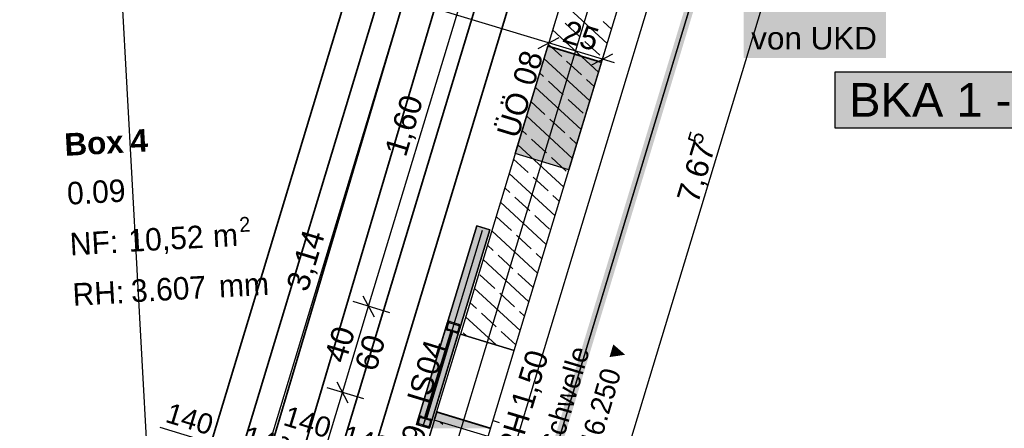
# Model space of a CAD drawing. Extents: x 199 to 1388, y 138 to 979.
# Tile 109 of 155: x 741 to 829, y 646 to 682. Entities that reach past the tile are written whole.
import ezdxf
from ezdxf.lldxf.tags import DXFTag

# ---------------------------------------------------------------- set-up
doc = ezdxf.new("R2010")
doc.units = 0
doc.layers.get('0').update_dxf_attribs({"lineweight": 25})
for name, color, linetype, lineweight, true_color in [('01AFU Allgemein Bemaßung-A07ET47HDI', 7, 'Continuous', 25, 0x848484), ('20 Fundament-A07ET47RDI', 7, 'Continuous', 25, 0x848484), ('20 Höhen Schwellen', 7, 'Continuous', 25, 0x848484), ('20 Innenwände-A07ET47KDI', 7, 'Continuous', 25, 0x848484), ('20 Platzbedarf Schieber', 7, 'Continuous', 25, 0x848484), ('20 Räume Innen', 7, 'Continuous', 25, 0x848484), ('20 Schieber', 7, 'Continuous', 25, 0x848484), ('A-0', 7, 'Continuous', 25, 0x848484), ('H_Ruecklauf', 5, 'STRICHLINIE2', 35, 0x0000ff), ('H_Vorlauf', 1, 'Continuous', 35, 0xff0000), ('UPO_Loop2', 140, 'Continuous', 30, 0x00bfff), ('Uponor_TeilFlaecheGrenze', 6, 'Continuous', 25, 0xff00ff), ('Uponor_ZonenGrenze', 1, 'Continuous', 25, 0xff0000)]:
    doc.layers.add(name, color=color, linetype=linetype, lineweight=lineweight, true_color=true_color)
for name, color, linetype, lineweight in [('02 Raster Gebäude-A07ET47NDI', 7, 'Continuous', 25), ('H_Mass', 7, 'Continuous', 25), ('H_Text', 7, 'Continuous', 25), ('IS_Wandheizung', 7, 'Continuous', 25), ('SC_Wanddurchbruch', 7, 'Continuous', 25), ('X_Geometrie', 7, 'Continuous', 25)]:
    doc.layers.add(name, color=color, linetype=linetype, lineweight=lineweight)
doc.styles.get("Standard").update_dxf_attribs({"font": 'arial.ttf'})
tags = doc.linetypes.add('fein_strichliert', pattern=[4, 1, -2, 1]).pattern_tags.tags
tags[8:9] = [DXFTag(74, 4), DXFTag(75, 0), DXFTag(340, '0'), DXFTag(46, 0.0), DXFTag(50, 0.0), DXFTag(44, 0.0), DXFTag(45, 0.0)]
tags[6:7] = [DXFTag(74, 4), DXFTag(75, 0), DXFTag(340, '0'), DXFTag(46, 0.0), DXFTag(50, 0.0), DXFTag(44, 0.0), DXFTag(45, 0.0)]
tags[4:5] = [DXFTag(74, 4), DXFTag(75, 0), DXFTag(340, '0'), DXFTag(46, 0.0), DXFTag(50, 0.0), DXFTag(44, 0.0), DXFTag(45, 0.0)]
tags = doc.linetypes.add('Raster-A07ET47ODI', pattern=[0.2, 0.1, -0.05, 0, -0.05]).pattern_tags.tags
tags[10:11] = [DXFTag(74, 4), DXFTag(75, 0), DXFTag(340, '0'), DXFTag(46, 1.0), DXFTag(50, 0.0), DXFTag(44, 0.0), DXFTag(45, 0.0)]
tags[8:9] = [DXFTag(74, 4), DXFTag(75, 0), DXFTag(340, '0'), DXFTag(46, 1.0), DXFTag(50, 0.0), DXFTag(44, 0.0), DXFTag(45, 0.0)]
tags[6:7] = [DXFTag(74, 4), DXFTag(75, 0), DXFTag(340, '0'), DXFTag(46, 1.0), DXFTag(50, 0.0), DXFTag(44, 0.0), DXFTag(45, 0.0)]
tags[4:5] = [DXFTag(74, 4), DXFTag(75, 0), DXFTag(340, '0'), DXFTag(46, 1.0), DXFTag(50, 0.0), DXFTag(44, 0.0), DXFTag(45, 0.0)]
tags = doc.linetypes.add('Strichlinie eng-A07ET47GDI', pattern=[0.115, 0.075, -0.04]).pattern_tags.tags
tags[6:7] = [DXFTag(74, 4), DXFTag(75, 0), DXFTag(340, '0'), DXFTag(46, 1.0), DXFTag(50, 0.0), DXFTag(44, 0.0), DXFTag(45, 0.0)]
tags[4:5] = [DXFTag(74, 4), DXFTag(75, 0), DXFTag(340, '0'), DXFTag(46, 1.0), DXFTag(50, 0.0), DXFTag(44, 0.0), DXFTag(45, 0.0)]
tags = doc.linetypes.add('STRICHLINIE2', pattern=[9.525, 6.35, -3.175]).pattern_tags.tags
tags[6:7] = [DXFTag(74, 4), DXFTag(75, 0), DXFTag(340, '0'), DXFTag(46, 0.0), DXFTag(50, 0.0), DXFTag(44, 0.0), DXFTag(45, 0.0)]
tags[4:5] = [DXFTag(74, 4), DXFTag(75, 0), DXFTag(340, '0'), DXFTag(46, 0.0), DXFTag(50, 0.0), DXFTag(44, 0.0), DXFTag(45, 0.0)]
tags = doc.linetypes.add('Strichpunktx2', pattern=[2, 1, -0.5, 0, -0.5]).pattern_tags.tags
tags[10:11] = [DXFTag(74, 4), DXFTag(75, 0), DXFTag(340, '0'), DXFTag(46, 1.0), DXFTag(50, 0.0), DXFTag(44, 0.0), DXFTag(45, 0.0)]
tags[8:9] = [DXFTag(74, 4), DXFTag(75, 0), DXFTag(340, '0'), DXFTag(46, 1.0), DXFTag(50, 0.0), DXFTag(44, 0.0), DXFTag(45, 0.0)]
tags[6:7] = [DXFTag(74, 4), DXFTag(75, 0), DXFTag(340, '0'), DXFTag(46, 1.0), DXFTag(50, 0.0), DXFTag(44, 0.0), DXFTag(45, 0.0)]
tags[4:5] = [DXFTag(74, 4), DXFTag(75, 0), DXFTag(340, '0'), DXFTag(46, 1.0), DXFTag(50, 0.0), DXFTag(44, 0.0), DXFTag(45, 0.0)]
tags = doc.linetypes.add('Öffnungslinie Tür Fenster-A07ET47JDI', pattern=[0.115, 0.075, -0.04]).pattern_tags.tags
tags[6:7] = [DXFTag(74, 4), DXFTag(75, 0), DXFTag(340, '0'), DXFTag(46, 1.0), DXFTag(50, 0.0), DXFTag(44, 0.0), DXFTag(45, 0.0)]
tags[4:5] = [DXFTag(74, 4), DXFTag(75, 0), DXFTag(340, '0'), DXFTag(46, 1.0), DXFTag(50, 0.0), DXFTag(44, 0.0), DXFTag(45, 0.0)]

# ---------------------------------------------------------------- blocks, each defined once
blk = doc.blocks.new('Referenz-A07ET47ZDI', base_point=(226.995, 158.1))
at = {"layer": '01AFU Allgemein Bemaßung-A07ET47HDI'}
for p, q in [((780.27, 594.836), (824.797, 741.706)), ((788.022, 679.757), (685.634, 710.801)), ((776.599, 688.411), (758.378, 628.317)), ((771.992, 656.356), (781.281, 686.992)), ((788.602, 681.671), (787.614, 678.411)), ((787.086, 679.257), (788.957, 680.257)), ((792.806, 678.306), (788.022, 679.757)), ((793.214, 679.652), (792.226, 676.392)), ((791.871, 677.806), (793.742, 678.806)), ((793.883, 677.98), (792.806, 678.306)), ((771.492, 657.292), (772.492, 655.421)), ((769.671, 648.7), (771.992, 656.356)), ((773.906, 655.776), (770.646, 656.764)), ((771.585, 648.12), (768.325, 649.108)), ((769.171, 649.636), (770.171, 647.765)), ((760.676, 619.034), (769.671, 648.7))]:
    blk.add_line(p, q, dxfattribs=at)
at = {"layer": '02 Raster Gebäude-A07ET47NDI', "linetype": 'Raster-A07ET47ODI', "ltscale": 56.250004}
for p, q in [((735.15, 956.219), (772.215, 279.107)), ((670.061, 282.096), (817.241, 767.508))]:
    blk.add_line(p, q, dxfattribs=at)
at = {"layer": '20 Fundament-A07ET47RDI', "linetype": 'Öffnungslinie Tür Fenster-A07ET47JDI', "ltscale": 56.250004}
blk.add_line((771.475, 599.318), (814.512, 741.167), dxfattribs=at)
at = {"layer": '20 Innenwände-A07ET47KDI'}
for p, q in [((784.959, 652.425), (813.104, 745.251)), ((789.463, 684.511), (780.174, 653.875)), ((793.231, 679.706), (789.148, 683.472)), ((790.81, 680.306), (789.487, 681.526)), ((793.618, 680.982), (792.878, 681.664)), ((792.457, 677.155), (788.374, 680.92)), ((792.575, 678.679), (791.251, 679.9)), ((787.942, 679.494), (785.04, 669.924)), ((792.727, 678.043), (787.942, 679.494)), ((789.183, 678.542), (787.988, 679.645)), ((791.684, 674.604), (787.601, 678.369)), ((790.948, 676.915), (789.624, 678.135)), ((792.727, 678.043), (789.825, 668.473)), ((787.556, 676.777), (787.214, 677.093)), ((789.321, 675.151), (787.998, 676.371)), ((792.071, 675.88), (791.389, 676.508)), ((790.91, 672.053), (786.827, 675.818)), ((787.694, 673.386), (786.44, 674.542)), ((791.085, 673.524), (789.762, 674.744)), ((790.137, 669.501), (786.054, 673.266)), ((789.458, 671.759), (788.135, 672.979)), ((786.067, 671.622), (785.667, 671.991)), ((787.831, 669.995), (786.508, 671.215)), ((790.524, 670.777), (789.899, 671.352)), ((789.363, 666.95), (785.28, 670.715)), ((786.204, 668.23), (784.893, 669.439)), ((789.825, 668.473), (785.04, 669.924)), ((789.596, 668.368), (788.273, 669.588)), ((788.59, 664.399), (784.506, 668.164)), ((787.969, 666.603), (786.646, 667.824)), ((784.578, 666.466), (784.12, 666.888)), ((786.342, 664.839), (785.019, 666.059)), ((788.976, 665.674), (788.41, 666.197)), ((787.816, 661.848), (783.733, 665.613)), ((784.715, 663.075), (783.392, 664.295)), ((788.106, 663.212), (786.783, 664.432)), ((787.043, 659.296), (782.959, 663.061)), ((786.479, 661.448), (785.156, 662.668)), ((783.088, 661.31), (782.573, 661.786)), ((786.269, 656.745), (782.186, 660.51)), ((784.852, 659.683), (783.529, 660.904)), ((787.429, 660.572), (786.921, 661.041)), ((783.226, 657.919), (781.902, 659.139)), ((786.617, 658.056), (785.294, 659.277)), ((785.495, 654.194), (781.412, 657.959)), ((784.99, 656.292), (783.667, 657.512)), ((781.599, 656.155), (781.025, 656.683)), ((783.342, 652.915), (780.639, 655.407)), ((783.363, 654.528), (782.04, 655.748)), ((785.882, 655.469), (785.431, 655.885)), ((777.853, 646.22), (780.174, 653.875)), ((784.959, 652.425), (780.174, 653.875)), ((780.704, 653.715), (780.413, 653.983)), ((785.109, 652.918), (783.804, 654.121)), ((782.638, 644.769), (784.959, 652.425)), ((778.076, 646.957), (775.175, 637.387)), ((782.861, 645.506), (778.076, 646.957)), ((777.853, 646.22), (768.858, 616.553)), ((782.638, 644.769), (777.853, 646.22)), ((778.62, 645.843), (778.387, 646.058))]:
    blk.add_line(p, q, dxfattribs=at)
at = {"layer": '20 Platzbedarf Schieber', "linetype": 'Strichlinie eng-A07ET47GDI', "ltscale": 56.250004}
for p, q in [((776.28, 645.857), (781.63, 663.5)), ((782.778, 663.152), (777.429, 645.509)), ((781.63, 663.5), (782.778, 663.152)), ((777.429, 645.509), (776.28, 645.857))]:
    blk.add_line(p, q, dxfattribs=at)
at = {"layer": '20 Platzbedarf Schieber'}
for points in [[(781.63, 659.364), (780.375, 659.364), (781.63, 663.5)], [(782.778, 663.152), (781.63, 663.152), (781.63, 663.5)], [(781.63, 659.364), (782.778, 663.152), (781.63, 663.152)], [(778.683, 649.646), (777.429, 649.646), (781.63, 659.364)], [(777.429, 649.646), (781.63, 659.364), (780.375, 659.364)], [(777.429, 645.857), (776.28, 645.857), (777.429, 649.646)], [(777.429, 645.509), (778.683, 649.646), (777.429, 649.646)], [(777.429, 645.509), (777.429, 645.857), (776.28, 645.857)]]:
    blk.add_solid(points, dxfattribs=at)
at = {"layer": '20 Schieber', "linetype": 'Strichpunktx2', "ltscale": 56.250004}
for p, q in [((776.854, 645.683), (782.144, 663.128)), ((776.97, 646.066), (779.495, 654.392))]:
    blk.add_line(p, q, dxfattribs=at)
at = {"layer": '20 Schieber'}
for p, q in [((776.28, 645.857), (779.037, 654.949)), ((777.428, 645.509), (780.185, 654.601)), ((778.886, 654.445), (778.883, 654.419)), ((778.883, 654.419), (778.884, 654.393)), ((778.884, 654.393), (778.888, 654.367)), ((778.892, 654.47), (778.886, 654.445)), ((778.888, 654.367), (778.896, 654.342)), ((778.892, 654.47), (779.008, 654.853)), ((778.896, 654.342), (778.907, 654.318)), ((778.907, 654.318), (778.92, 654.296)), ((778.92, 654.296), (778.937, 654.275)), ((778.984, 654.428), (778.983, 654.415)), ((778.983, 654.415), (778.983, 654.402)), ((778.983, 654.402), (778.986, 654.389)), ((778.987, 654.441), (778.984, 654.428)), ((778.986, 654.389), (778.989, 654.377)), ((778.987, 654.441), (779.103, 654.824)), ((778.989, 654.377), (778.995, 654.365)), ((778.995, 654.365), (779.002, 654.354)), ((779.002, 654.354), (779.01, 654.344)), ((779.017, 654.877), (779.008, 654.853)), ((779.01, 654.344), (779.019, 654.335)), ((779.029, 654.901), (779.017, 654.877)), ((779.019, 654.335), (779.03, 654.327)), ((779.044, 654.922), (779.029, 654.901)), ((779.03, 654.327), (779.042, 654.321)), ((779.037, 654.949), (780.185, 654.601)), ((779.042, 654.321), (779.054, 654.316)), ((779.062, 654.941), (779.044, 654.922)), ((779.819, 654.084), (779.054, 654.316)), ((779.082, 654.957), (779.062, 654.941)), ((779.105, 654.971), (779.082, 654.957)), ((779.108, 654.836), (779.103, 654.824)), ((779.129, 654.982), (779.105, 654.971)), ((779.114, 654.848), (779.108, 654.836)), ((779.122, 654.858), (779.114, 654.848)), ((779.131, 654.868), (779.122, 654.858)), ((779.154, 654.99), (779.129, 654.982)), ((779.141, 654.876), (779.131, 654.868)), ((779.152, 654.883), (779.141, 654.876)), ((779.164, 654.889), (779.152, 654.883)), ((779.179, 654.994), (779.154, 654.99)), ((779.176, 654.892), (779.164, 654.889)), ((779.189, 654.894), (779.176, 654.892)), ((779.206, 654.995), (779.179, 654.994)), ((779.202, 654.895), (779.189, 654.894)), ((779.215, 654.894), (779.202, 654.895)), ((779.232, 654.992), (779.206, 654.995)), ((779.228, 654.891), (779.215, 654.894)), ((779.228, 654.891), (779.994, 654.658)), ((779.257, 654.986), (779.232, 654.992)), ((779.257, 654.986), (780.023, 654.754)), ((780.06, 654.534), (779.944, 654.151)), ((780.006, 654.654), (779.994, 654.658)), ((780.017, 654.648), (780.006, 654.654)), ((780.028, 654.64), (780.017, 654.648)), ((780.047, 654.745), (780.023, 654.754)), ((780.038, 654.631), (780.028, 654.64)), ((780.046, 654.621), (780.038, 654.631)), ((780.156, 654.505), (780.04, 654.122)), ((780.053, 654.61), (780.046, 654.621)), ((780.07, 654.733), (780.047, 654.745)), ((780.058, 654.598), (780.053, 654.61)), ((780.062, 654.586), (780.058, 654.598)), ((780.06, 654.534), (780.063, 654.547)), ((780.064, 654.573), (780.062, 654.586)), ((780.063, 654.547), (780.065, 654.56)), ((780.065, 654.56), (780.064, 654.573)), ((780.091, 654.717), (780.07, 654.733)), ((780.111, 654.7), (780.091, 654.717)), ((780.127, 654.679), (780.111, 654.7)), ((780.141, 654.657), (780.127, 654.679)), ((780.152, 654.633), (780.141, 654.657)), ((780.159, 654.608), (780.152, 654.633)), ((780.156, 654.505), (780.162, 654.53)), ((780.164, 654.582), (780.159, 654.608)), ((780.162, 654.53), (780.164, 654.556)), ((780.164, 654.556), (780.164, 654.582)), ((778.937, 654.275), (778.956, 654.258)), ((778.956, 654.258), (778.977, 654.242)), ((778.977, 654.242), (779, 654.23)), ((779, 654.23), (779.025, 654.221)), ((779.79, 653.989), (779.025, 654.221)), ((779.79, 653.989), (779.816, 653.983)), ((779.816, 653.983), (779.842, 653.98)), ((779.819, 654.084), (779.832, 654.081)), ((779.832, 654.081), (779.845, 654.08)), ((779.842, 653.98), (779.868, 653.981)), ((779.845, 654.08), (779.858, 654.08)), ((779.858, 654.08), (779.871, 654.083)), ((779.868, 653.981), (779.894, 653.985)), ((779.871, 654.083), (779.884, 654.086)), ((779.884, 654.086), (779.896, 654.092)), ((779.894, 653.985), (779.919, 653.993)), ((779.896, 654.092), (779.907, 654.099)), ((779.907, 654.099), (779.917, 654.107)), ((779.917, 654.107), (779.926, 654.117)), ((779.919, 653.993), (779.943, 654.004)), ((779.926, 654.117), (779.933, 654.127)), ((779.933, 654.127), (779.94, 654.139)), ((779.94, 654.139), (779.944, 654.151)), ((779.943, 654.004), (779.965, 654.017)), ((779.965, 654.017), (779.985, 654.034)), ((779.985, 654.034), (780.003, 654.053)), ((780.003, 654.053), (780.018, 654.074)), ((780.018, 654.074), (780.031, 654.097)), ((780.031, 654.097), (780.04, 654.122)), ((776.338, 646.049), (776.454, 646.432)), ((776.463, 646.456), (776.454, 646.432)), ((776.476, 646.479), (776.463, 646.456)), ((776.491, 646.5), (776.476, 646.479)), ((776.509, 646.519), (776.491, 646.5)), ((776.529, 646.536), (776.509, 646.519)), ((776.551, 646.55), (776.529, 646.536)), ((776.554, 646.415), (776.55, 646.403)), ((776.575, 646.561), (776.551, 646.55)), ((776.561, 646.426), (776.554, 646.415)), ((776.568, 646.437), (776.561, 646.426)), ((776.577, 646.446), (776.568, 646.437)), ((776.6, 646.568), (776.575, 646.561)), ((776.587, 646.455), (776.577, 646.446)), ((776.598, 646.462), (776.587, 646.455)), ((776.61, 646.467), (776.598, 646.462)), ((776.626, 646.573), (776.6, 646.568)), ((776.623, 646.471), (776.61, 646.467)), ((776.636, 646.473), (776.623, 646.471)), ((776.652, 646.573), (776.626, 646.573)), ((776.649, 646.473), (776.636, 646.473)), ((776.662, 646.472), (776.649, 646.473)), ((776.678, 646.571), (776.652, 646.573)), ((776.675, 646.469), (776.662, 646.472)), ((776.675, 646.469), (777.44, 646.237)), ((776.704, 646.565), (776.678, 646.571)), ((776.704, 646.565), (777.469, 646.333)), ((777.428, 645.509), (776.28, 645.857)), ((776.332, 646.023), (776.33, 645.997)), ((776.33, 645.997), (776.33, 645.971)), ((776.33, 645.971), (776.335, 645.945)), ((776.338, 646.049), (776.332, 646.023)), ((776.335, 645.945), (776.342, 645.92)), ((776.342, 645.92), (776.353, 645.896)), ((776.353, 645.896), (776.367, 645.874)), ((776.367, 645.874), (776.384, 645.854)), ((776.384, 645.854), (776.403, 645.836)), ((776.403, 645.836), (776.424, 645.821)), ((776.424, 645.821), (776.447, 645.809)), ((776.431, 646.007), (776.43, 645.994)), ((776.43, 645.994), (776.43, 645.981)), ((776.43, 645.981), (776.432, 645.968)), ((776.434, 646.02), (776.431, 646.007)), ((776.432, 645.968), (776.436, 645.955)), ((776.434, 646.02), (776.55, 646.403)), ((776.436, 645.955), (776.441, 645.944)), ((776.441, 645.944), (776.448, 645.932)), ((776.447, 645.809), (776.471, 645.799)), ((776.448, 645.932), (776.457, 645.922)), ((776.457, 645.922), (776.466, 645.913)), ((776.466, 645.913), (776.477, 645.906)), ((777.237, 645.567), (776.471, 645.799)), ((776.477, 645.906), (776.488, 645.9)), ((776.488, 645.9), (776.5, 645.895)), ((777.266, 645.663), (776.5, 645.895)), ((777.237, 645.567), (777.263, 645.561)), ((777.263, 645.561), (777.289, 645.559)), ((777.266, 645.663), (777.279, 645.66)), ((777.279, 645.66), (777.292, 645.659)), ((777.289, 645.559), (777.315, 645.56)), ((777.292, 645.659), (777.305, 645.659)), ((777.305, 645.659), (777.318, 645.661)), ((777.315, 645.56), (777.341, 645.564)), ((777.318, 645.661), (777.33, 645.665)), ((777.33, 645.665), (777.342, 645.67)), ((777.341, 645.564), (777.366, 645.571)), ((777.342, 645.67), (777.353, 645.677)), ((777.353, 645.677), (777.363, 645.686)), ((777.363, 645.686), (777.372, 645.695)), ((777.366, 645.571), (777.389, 645.582)), ((777.372, 645.695), (777.38, 645.706)), ((777.38, 645.706), (777.386, 645.717)), ((777.386, 645.717), (777.391, 645.73)), ((777.389, 645.582), (777.412, 645.596)), ((777.507, 646.112), (777.391, 645.73)), ((777.412, 645.596), (777.432, 645.613)), ((777.432, 645.613), (777.45, 645.632)), ((777.452, 646.232), (777.44, 646.237)), ((777.45, 645.632), (777.465, 645.653)), ((777.464, 646.226), (777.452, 646.232)), ((777.475, 646.219), (777.464, 646.226)), ((777.465, 645.653), (777.477, 645.676)), ((777.494, 646.324), (777.469, 646.333)), ((777.484, 646.21), (777.475, 646.219)), ((777.477, 645.676), (777.486, 645.701)), ((777.492, 646.2), (777.484, 646.21)), ((777.603, 646.083), (777.486, 645.701)), ((777.499, 646.189), (777.492, 646.2)), ((777.517, 646.311), (777.494, 646.324)), ((777.505, 646.177), (777.499, 646.189)), ((777.509, 646.164), (777.505, 646.177)), ((777.507, 646.112), (777.51, 646.125)), ((777.511, 646.151), (777.509, 646.164)), ((777.51, 646.125), (777.511, 646.138)), ((777.511, 646.138), (777.511, 646.151)), ((777.538, 646.296), (777.517, 646.311)), ((777.557, 646.278), (777.538, 646.296)), ((777.574, 646.258), (777.557, 646.278)), ((777.588, 646.236), (777.574, 646.258)), ((777.598, 646.212), (777.588, 646.236)), ((777.606, 646.187), (777.598, 646.212)), ((777.603, 646.083), (777.608, 646.109)), ((777.61, 646.161), (777.606, 646.187)), ((777.608, 646.109), (777.611, 646.135)), ((777.611, 646.135), (777.61, 646.161))]:
    blk.add_line(p, q, dxfattribs=at)
at = {"layer": '20 Schieber', "linetype": 'ByBlock', "ltscale": 56.250004}
for p, q in [((778.892, 654.47), (778.892, 654.47)), ((778.987, 654.441), (778.987, 654.441)), ((776.338, 646.049), (776.338, 646.049)), ((776.434, 646.02), (776.434, 646.02))]:
    blk.add_line(p, q, dxfattribs=at)
at = {"layer": '20 Schieber', "linetype": 'Strichlinie eng-A07ET47GDI', "ltscale": 56.250004}
for p, q in [((779.312, 654.134), (776.991, 646.478)), ((777.182, 646.42), (779.503, 654.076)), ((779.503, 654.076), (779.312, 654.134)), ((776.991, 646.478), (777.182, 646.42))]:
    blk.add_line(p, q, dxfattribs=at)
at = {"layer": 'A-0', "linetype": 'Continuous', "ltscale": 312.5}
for p, q in [((808.319, 746.701), (780.174, 653.875)), ((784.959, 652.425), (813.104, 745.251)), ((781.63, 663.5), (776.28, 645.857)), ((777.429, 645.509), (782.778, 663.152)), ((782.778, 663.152), (781.63, 663.5)), ((780.174, 653.875), (784.959, 652.425)), ((777.853, 646.22), (768.858, 616.553)), ((776.28, 645.857), (777.429, 645.509)), ((782.638, 644.769), (777.853, 646.22))]:
    blk.add_line(p, q, dxfattribs=at)
at = {"layer": '01AFU Allgemein Bemaßung-A07ET47HDI', "linetype": 'ByBlock', "ltscale": 40.625, "attachment_point": 1}
for s, insert, char_height, rotation in [('{\\fArial;25}', (789.705, 681.823), 2, 343.13236), ('{\\fArial;1,60}', (773.394, 670.114), 2, 73.1324), ('{\\fArial;5}', (800.357, 671.043), 1.32, 73.13418), ('{\\fArial;7,67}', (799.381, 665.964), 2, 73.13418), ('{\\fArial;3,14}', (764.644, 658.122), 2, 73.1324), ('{\\fArial;40}', (768.025, 651.778), 2, 73.1324), ('{\\fArial;60}', (770.727, 651.033), 2, 73.1324)]:
    blk.add_mtext(s, dxfattribs=dict(at, insert=insert, char_height=char_height, rotation=rotation))
at = {"layer": '20 Höhen Schwellen', "attachment_point": 1, "rotation": 73.56142}
for s, insert, char_height in [('{\\fCentury Gothic;▼}', (793.082, 651.523), 1.5), ('{\\fCentury Gothic;Schwelle}', (787.239, 643.726), 1.8), ('{\\fCentury Gothic;46.250}', (790.69, 643.947), 1.8)]:
    blk.add_mtext(s, dxfattribs=dict(at, insert=insert, char_height=char_height))
at = {"layer": '20 Innenwände-A07ET47KDI', "linetype": 'Continuous', "ltscale": 56.250004, "char_height": 2, "attachment_point": 1, "rotation": 73.1324}
for s, insert in [('{\\fCentury Gothic;08}', (784.783, 676.408)), ('{\\fCentury Gothic;ÜÖ}', (783.375, 671.764)), ('{\\fCentury Gothic;04}', (776.149, 650.681)), ('{\\fCentury Gothic;1,50}', (784.622, 647.65)), ('{\\fCentury Gothic;IS}', (775.377, 648.136)), ('{\\fCentury Gothic;BRH}', (782.85, 641.805)), ('{\\fCentury Gothic;09}', (774.423, 643.164))]:
    blk.add_mtext(s, dxfattribs=dict(at, insert=insert))
at = {"layer": '20 Räume Innen', "linetype": 'Continuous', "ltscale": 40.625, "attachment_point": 1, "rotation": 3.1332}
for s, insert, char_height in [('{\\fArial|b1|i0;4}', (750.76, 672.035), 2), ('{\\fArial|b1|i0;Box}', (744.889, 671.713), 2), ('{\\fCentury Gothic;0.09}', (745.126, 667.377), 2), ('{\\fCentury Gothic;2}', (760.463, 664.265), 1.32), ('{\\fCentury Gothic;NF:}', (745.373, 662.865), 2), ('{\\fCentury Gothic;10,52}', (750.58, 663.183), 2), ('{\\fCentury Gothic;m}', (758.098, 663.595), 2), ('{\\fCentury Gothic;3.607}', (750.814, 658.704), 2), ('{\\fCentury Gothic;mm}', (758.632, 659.132), 2), ('{\\fCentury Gothic;RH:}', (745.618, 658.386), 2)]:
    blk.add_mtext(s, dxfattribs=dict(at, insert=insert, char_height=char_height))
blk = doc.blocks.new('Polylinie-A07ET481DI', base_point=(775.521, 527.647))
at = {"color": 0, "linetype": 'ByBlock', "lineweight": -2, "ltscale": 0.25}
blk.add_line((817.207, 737.762), (775.521, 600.269), dxfattribs=at)
blk = doc.blocks.new('Polylinie-A07ET485DI', base_point=(775.064, 527.2))
at = {"color": 0, "linetype": 'ByBlock', "lineweight": -2, "ltscale": 0.25}
for points in [[(775.978, 600.397), (775.142, 600.397), (817.474, 737.263)], [(775.142, 600.397), (817.474, 737.263), (816.638, 737.263)], [(1068.311, 661.22), (820.232, 737.263), (817.474, 737.263)], [(1071.069, 661.22), (1068.311, 661.22), (820.232, 737.263)]]:
    blk.add_solid(points, dxfattribs=at)
blk = doc.blocks.new('Polylinie-A07ET489DI', base_point=(775.521, 527.647))
at = {"color": 0, "linetype": 'ByBlock', "lineweight": -2, "ltscale": 0.25}
blk.add_line((775.521, 600.269), (817.207, 737.762), dxfattribs=at)
blk = doc.blocks.new('Maß-A07ET4AXDI', base_point=(764.247, 635.336))
at = {"color": 0, "linetype": 'ByBlock', "lineweight": -2, "ltscale": 0.25}
for p, q in [((772.48, 639.813), (764.247, 642.31)), ((769.35, 642.852), (767.318, 636.154)), ((772.045, 642.035), (770.014, 635.336)), ((769.1, 641.115), (768.439, 640.762)), ((771.796, 640.298), (771.134, 639.944))]:
    blk.add_line(p, q, dxfattribs=at)
at = {"color": 0, "linetype": 'ByBlock', "lineweight": -2, "ltscale": 0.25, "insert": (770.015, 645.838), "char_height": 1.8, "attachment_point": 1, "rotation": 343.1324}
blk.add_mtext('{\\fArial;140}', dxfattribs=at)
blk = doc.blocks.new('Maß-A07ET4B1DI', base_point=(758.852, 636.971))
at = {"color": 0, "linetype": 'ByBlock', "lineweight": -2, "ltscale": 0.25}
for p, q in [((767.087, 641.448), (758.852, 643.945)), ((763.954, 644.488), (761.923, 637.789)), ((766.652, 643.67), (764.621, 636.971)), ((763.705, 642.751), (763.043, 642.398)), ((766.403, 641.933), (765.741, 641.579))]:
    blk.add_line(p, q, dxfattribs=at)
at = {"color": 0, "linetype": 'ByBlock', "lineweight": -2, "ltscale": 0.25, "insert": (764.831, 647.545), "char_height": 1.8, "attachment_point": 1, "rotation": 343.1324}
blk.add_mtext('{\\fArial;140}', dxfattribs=at)
blk = doc.blocks.new('Maß-A07ET4B3DI', base_point=(756.156, 637.789))
at = {"color": 0, "linetype": 'ByBlock', "lineweight": -2, "ltscale": 0.25}
for p, q in [((764.389, 642.267), (756.156, 644.763)), ((761.258, 645.306), (759.227, 638.607)), ((763.954, 644.488), (761.923, 637.789)), ((761.008, 643.569), (760.347, 643.215)), ((763.705, 642.751), (763.043, 642.398))]:
    blk.add_line(p, q, dxfattribs=at)
at = {"color": 0, "linetype": 'ByBlock', "lineweight": -2, "ltscale": 0.25, "insert": (761.227, 645.768), "char_height": 1.8, "attachment_point": 1, "rotation": 343.1324}
blk.add_mtext('{\\fArial;140}', dxfattribs=at)
blk = doc.blocks.new('Maß-A07ET4B5DI', base_point=(753.462, 638.607))
at = {"color": 0, "linetype": 'ByBlock', "lineweight": -2, "ltscale": 0.25}
for p, q in [((761.692, 643.084), (753.462, 645.58)), ((758.565, 646.122), (756.534, 639.424)), ((761.258, 645.306), (759.227, 638.607)), ((758.315, 644.385), (757.654, 644.032)), ((761.008, 643.569), (760.347, 643.215))]:
    blk.add_line(p, q, dxfattribs=at)
at = {"color": 0, "linetype": 'ByBlock', "lineweight": -2, "ltscale": 0.25, "insert": (754.347, 647.819), "char_height": 1.8, "attachment_point": 1, "rotation": 343.1324}
blk.add_mtext('{\\fArial;140}', dxfattribs=at)

msp = doc.modelspace()

# ---------------------------------------------------------------- linework, layer by layer
at = {"layer": 'H_Mass', "color": 7, "true_color": 0xffffff}
for points in [[(805.379, 678.431), (818.046, 678.431), (805.379, 685.431)], [(818.046, 678.431), (805.379, 685.431), (818.046, 685.431)]]:
    msp.add_solid(points, dxfattribs=at)
at = {"layer": 'H_Ruecklauf', "ltscale": 0.35}
for p, q in [((751.539, 574.404), (791.691, 706.825)), ((745.551, 574.077), (783.852, 702.932)), ((739.561, 573.749), (776.26, 694.785))]:
    msp.add_line(p, q, dxfattribs=at)
at = {"layer": 'H_Text'}
for p, q in [((813.498, 677.196), (842.999, 677.196)), ((813.498, 672.196), (813.498, 677.196)), ((842.999, 672.196), (813.498, 672.196))]:
    msp.add_line(p, q, dxfattribs=at)
at = {"layer": 'H_Text', "color": 7, "true_color": 0xffffff}
for points in [[(813.498, 672.196), (842.999, 672.196), (813.498, 677.196)], [(842.999, 672.196), (813.498, 677.196), (842.999, 677.196)]]:
    msp.add_solid(points, dxfattribs=at)
at = {"layer": 'H_Vorlauf'}
for p, q in [((748.546, 574.241), (788.124, 704.771)), ((736.571, 573.585), (773.567, 695.602)), ((742.555, 573.913), (778.29, 694.17))]:
    msp.add_line(p, q, dxfattribs=at)
at = {"layer": 'IS_Wandheizung', "color": 7, "linetype": 'Continuous', "lineweight": 25, "ltscale": 0.25}
msp.add_line((783.087, 646.193), (783.623, 646.03), dxfattribs=at)
at = {"layer": 'SC_Wanddurchbruch', "color": 30, "linetype": 'fein_strichliert', "ltscale": 0.25, "true_color": 0xff6600}
for p, q in [((785.042, 669.918), (787.944, 679.487)), ((789.827, 668.467), (792.729, 678.036)), ((775.177, 637.38), (778.078, 646.95))]:
    msp.add_line(p, q, dxfattribs=at)
at = {"layer": 'SC_Wanddurchbruch', "color": 30, "true_color": 0xff6600}
for p, q in [((787.944, 679.487), (792.729, 678.036)), ((789.827, 668.467), (785.042, 669.918)), ((778.078, 646.95), (782.863, 645.499))]:
    msp.add_line(p, q, dxfattribs=at)
at = {"layer": 'SC_Wanddurchbruch', "color": 7, "true_color": 0xffffff}
for points in [[(792.729, 678.036), (787.504, 678.036), (787.944, 679.487)], [(790.267, 669.918), (785.042, 669.918), (792.729, 678.036)], [(785.042, 669.918), (792.729, 678.036), (787.504, 678.036)], [(789.827, 668.467), (790.267, 669.918), (785.042, 669.918)], [(782.863, 645.499), (777.638, 645.499), (778.078, 646.95)]]:
    msp.add_solid(points, dxfattribs=at)

# ---------------------------------------------------------------- block references
at = {"layer": 'H_Mass', "ltscale": 0.25}
for name, p in [('Maß-A07ET4B5DI', (753.462, 638.607)), ('Maß-A07ET4B1DI', (758.852, 636.971)), ('Maß-A07ET4B3DI', (756.156, 637.789)), ('Maß-A07ET4AXDI', (764.247, 635.336))]:
    msp.add_blockref(name, p, dxfattribs=at)
at = {"layer": 'UPO_Loop2', "color": 219, "lineweight": 80, "ltscale": 4000.00006, "true_color": 0x642165}
msp.add_blockref('Referenz-A07ET47ZDI', (226.995, 158.1), dxfattribs=at)
at = {"layer": 'Uponor_TeilFlaecheGrenze', "ltscale": 0.25}
msp.add_blockref('Polylinie-A07ET481DI', (775.521, 527.647), dxfattribs=at)
at = {"layer": 'Uponor_ZonenGrenze', "ltscale": 0.25}
msp.add_blockref('Polylinie-A07ET485DI', (775.064, 527.2), dxfattribs=at)
at = {"layer": 'X_Geometrie', "ltscale": 0.25}
msp.add_blockref('Polylinie-A07ET489DI', (775.521, 527.647), dxfattribs=at)

# ---------------------------------------------------------------- texts
at = {"layer": 'H_Mass', "insert": (806.046, 681.181), "char_height": 2, "attachment_point": 1}
msp.add_mtext('{\\fArial;von UKD}', dxfattribs=at)
at = {"layer": 'H_Text', "insert": (814.75, 676.196), "char_height": 3, "attachment_point": 1}
msp.add_mtext('{\\fArial;BKA 1 - Decke}', dxfattribs=at)

doc.saveas('drawing.dxf')
